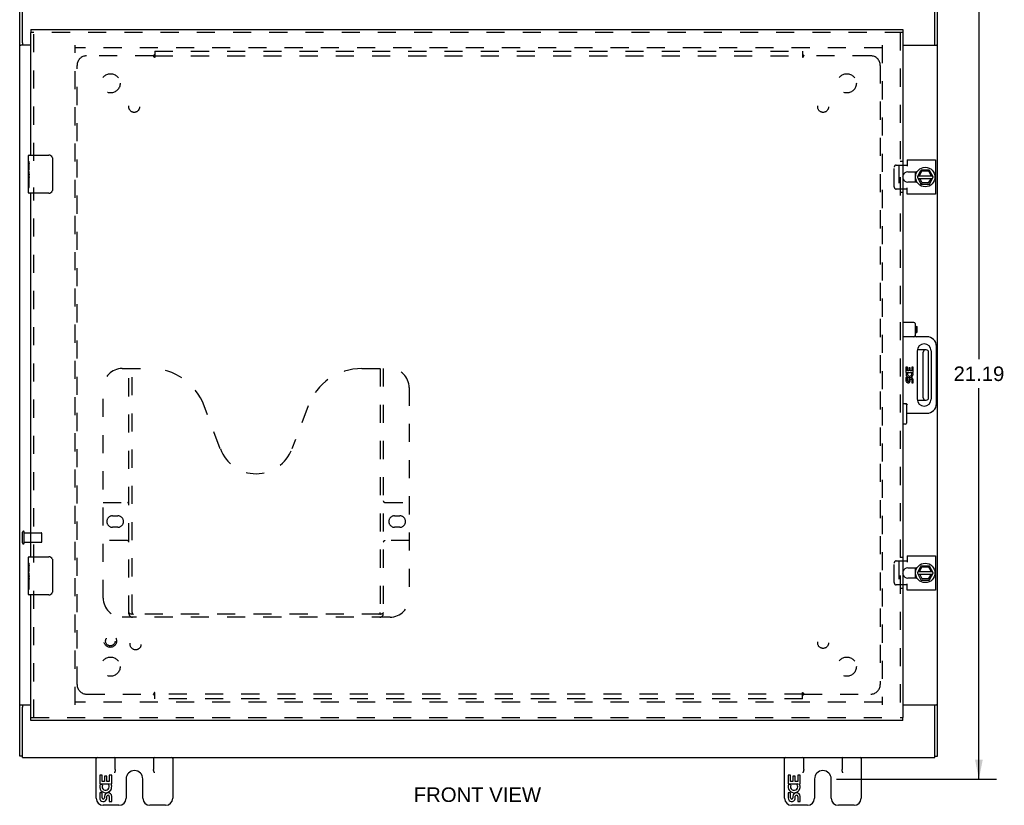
# Model space of a CAD drawing. Header units: inches. Extents: x 0 to 86.1, y 0 to 55.7.
# Tile 3 of 6: x 16.2 to 42, y 16.1 to 36.6. Entities that reach past the tile are written whole.
import ezdxf

# ---------------------------------------------------------------- set-up
doc = ezdxf.new("R2010")
doc.units = ezdxf.units.IN
doc.header["$LTSCALE"] = 4.734177
doc.header["$MEASUREMENT"] = 0
doc.linetypes.add('HIDDEN', pattern=[0.2, 0.1, -0.1])
doc.layers.get('0').update_dxf_attribs({"linetype": 'CONTINUOUS'})
for name, color, linetype in [('DEFAULT_2', 8, 'HIDDEN'), ('DIMENSIONS', 7, 'CONTINUOUS'), ('DOOR_ASSEMBLY', 7, 'CONTINUOUS'), ('SUBPANEL', 7, 'CONTINUOUS')]:
    doc.layers.add(name, color=color, linetype=linetype)
doc.styles.get("Standard").update_dxf_attribs({"font": 'arial.ttf'})
doc.dimstyles.new('DIMSTYLE_1', dxfattribs={"dimtxt": 0.379747, "dimasz": 0.506329, "dimexe": 0.09, "dimexo": 0.07, "dimgap": 0.0375, "dimtad": 0, "dimtih": 1, "dimtoh": 1, "dimzin": 4, "dimdsep": 46, "dimtxsty": 'Standard', "dimblk": '_FILLED', "dimblk1": '_FILLED', "dimblk2": '_FILLED', "dimcen": 0.09, "dimadec": 3, "dimazin": 1, "dimtfac": 1, "dimtdec": 3, "dimtofl": 0, "dimtmove": 0, "dimatfit": 3, "dimldrblk": '_FILLED', "dimfxl": 0, "dimtolj": 1, "dimtzin": 4, "dimarcsym": 0})

# ---------------------------------------------------------------- blocks, each defined once
blk = doc.blocks.new('_FILLED')
at = {"color": 0, "linetype": 'ByBlock'}
blk.add_solid([(0, 0), (-1, 0.2), (-1, -0.2)], dxfattribs=at)
blk = doc.blocks.new('*D8')
at = {"layer": 'DIMENSIONS', "color": 2, "linetype": 'Continuous'}
for p, q in [((37.575, 37.982), (41.757, 37.982)), ((41.301, 37.982), (41.301, 27.769)), ((41.301, 16.795), (41.301, 27.009)), ((37.575, 16.795), (41.757, 16.795))]:
    blk.add_line(p, q, dxfattribs=at)
at = {"layer": 'DIMENSIONS', "color": 2, "linetype": 'Continuous', "xscale": 0.5063291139, "yscale": 0.5063291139, "zscale": 0.5063291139}
for p, rotation in [((41.301, 37.982), 90), ((41.301, 16.795), 270)]:
    blk.add_blockref('_FILLED', p, dxfattribs=dict(at, rotation=rotation))
at = {"layer": 'DIMENSIONS', "color": 2, "linetype": 'Continuous', "insert": (41.301, 27.579), "char_height": 0.3797, "width": 1.327, "attachment_point": 2, "line_spacing_factor": 0.9}
blk.add_mtext('21.19', dxfattribs=at)

msp = doc.modelspace()

# ---------------------------------------------------------------- linework, layer by layer
at = {"color": 3, "linetype": 'Continuous'}
for p, q in [((16.221, 17.39), (16.221, 37.324)), ((16.296, 36.041), (16.296, 37.245)), ((40.146, 36.041), (40.146, 37.245)), ((40.221, 17.39), (40.221, 37.324)), ((16.515, 35.982), (16.251, 35.982)), ((39.315, 35.982), (40.19, 35.982)), ((39.427, 32.979), (40.164, 32.979)), ((39.427, 32.979), (39.427, 32.815)), ((40.164, 32.979), (40.164, 32.086)), ((39.315, 32.846), (39.427, 32.846)), ((39.44, 32.665), (39.683, 32.665)), ((39.427, 32.219), (39.315, 32.219)), ((39.427, 32.086), (39.427, 32.25)), ((39.683, 32.399), (39.44, 32.399)), ((40.164, 32.086), (39.427, 32.086)), ((39.315, 22.496), (39.427, 22.496)), ((39.427, 22.629), (40.164, 22.629)), ((39.427, 22.629), (39.427, 22.465)), ((40.164, 22.629), (40.164, 21.736)), ((39.44, 22.315), (39.683, 22.315)), ((39.427, 21.736), (39.427, 21.9)), ((39.683, 22.049), (39.44, 22.049)), ((39.427, 21.869), (39.315, 21.869)), ((40.164, 21.736), (39.427, 21.736)), ((16.251, 18.732), (16.515, 18.732)), ((16.296, 17.47), (16.296, 18.674)), ((39.315, 18.732), (40.19, 18.732)), ((40.146, 17.47), (40.146, 18.674)), ((16.296, 17.357), (40.146, 17.357))]:
    msp.add_line(p, q, dxfattribs=at)
at = {"color": 7, "linetype": 'Continuous'}
for p, q in [((16.221, 35.982), (16.251, 35.982)), ((16.296, 36.041), (16.296, 35.982)), ((40.146, 35.982), (40.146, 36.041)), ((40.221, 35.982), (40.19, 35.982)), ((39.698, 32.537), (39.786, 32.707)), ((40.003, 32.712), (39.795, 32.712)), ((39.986, 32.702), (39.981, 32.691)), ((40.105, 32.537), (40.011, 32.707)), ((39.633, 32.665), (39.633, 32.549)), ((39.633, 32.516), (39.633, 32.399)), ((39.649, 32.488), (39.636, 32.486)), ((39.698, 32.528), (39.786, 32.348)), ((39.712, 32.498), (40.09, 32.498)), ((39.713, 32.566), (40.089, 32.566)), ((39.749, 32.566), (39.809, 32.683)), ((39.815, 32.377), (39.756, 32.498)), ((39.803, 32.693), (39.809, 32.683)), ((39.809, 32.683), (39.981, 32.691)), ((40.049, 32.498), (39.978, 32.377)), ((39.981, 32.691), (40.049, 32.566)), ((40.011, 32.348), (40.105, 32.528)), ((39.795, 32.342), (40.002, 32.342)), ((39.809, 32.367), (39.815, 32.377)), ((39.978, 32.377), (39.815, 32.377)), ((39.984, 32.367), (39.978, 32.377)), ((39.924, 28.013), (39.692, 28.013)), ((39.844, 26.761), (39.844, 27.953)), ((39.984, 26.761), (39.984, 27.953)), ((39.692, 26.701), (39.924, 26.701)), ((39.633, 22.315), (39.633, 22.199)), ((39.633, 22.166), (39.633, 22.049)), ((39.698, 22.187), (39.786, 22.357)), ((39.698, 22.178), (39.786, 21.998)), ((39.712, 22.148), (40.09, 22.148)), ((39.713, 22.216), (40.089, 22.216)), ((39.749, 22.216), (39.809, 22.333)), ((39.815, 22.027), (39.756, 22.148)), ((40.003, 22.362), (39.795, 22.362)), ((39.803, 22.343), (39.809, 22.333)), ((39.809, 22.333), (39.981, 22.341)), ((40.049, 22.148), (39.978, 22.027)), ((39.986, 22.352), (39.981, 22.341)), ((39.981, 22.341), (40.049, 22.216)), ((40.105, 22.187), (40.011, 22.357)), ((40.011, 21.998), (40.105, 22.178)), ((39.649, 22.138), (39.636, 22.136)), ((39.795, 21.992), (40.002, 21.992)), ((39.809, 22.017), (39.815, 22.027)), ((39.978, 22.027), (39.815, 22.027)), ((39.984, 22.017), (39.978, 22.027)), ((16.221, 18.732), (16.251, 18.732)), ((16.296, 18.732), (16.296, 18.674)), ((40.146, 18.674), (40.146, 18.732)), ((40.221, 18.732), (40.19, 18.732)), ((16.296, 17.39), (16.221, 17.39)), ((16.296, 17.358), (16.296, 17.47)), ((18.221, 16.292), (18.221, 17.357)), ((18.721, 17.045), (18.721, 17.357)), ((19.721, 17.357), (19.721, 17.045)), ((20.221, 17.357), (20.221, 16.292)), ((36.221, 16.292), (36.221, 17.357)), ((36.721, 17.045), (36.721, 17.357)), ((37.721, 17.357), (37.721, 17.045)), ((38.221, 17.357), (38.221, 16.292)), ((40.146, 17.358), (40.146, 17.466)), ((40.146, 17.39), (40.221, 17.39)), ((18.312, 16.898), (18.312, 16.667)), ((18.375, 16.898), (18.312, 16.898)), ((18.375, 16.73), (18.375, 16.898)), ((18.437, 16.866), (18.437, 16.73)), ((18.498, 16.866), (18.437, 16.866)), ((18.498, 16.73), (18.498, 16.866)), ((18.626, 16.898), (18.563, 16.898)), ((18.563, 16.898), (18.563, 16.73)), ((18.626, 16.667), (18.626, 16.898)), ((19.002, 16.795), (19.002, 16.292)), ((19.44, 16.292), (19.44, 16.795)), ((36.375, 16.898), (36.312, 16.898)), ((36.312, 16.898), (36.312, 16.667)), ((36.375, 16.73), (36.375, 16.898)), ((36.498, 16.866), (36.437, 16.866)), ((36.437, 16.866), (36.437, 16.73)), ((36.498, 16.73), (36.498, 16.866)), ((36.626, 16.898), (36.563, 16.898)), ((36.563, 16.898), (36.563, 16.73)), ((36.626, 16.667), (36.626, 16.898)), ((37.002, 16.795), (37.002, 16.292)), ((37.44, 16.292), (37.44, 16.795)), ((18.312, 16.667), (18.573, 16.667)), ((18.382, 16.631), (18.325, 16.656)), ((18.437, 16.73), (18.375, 16.73)), ((18.563, 16.73), (18.498, 16.73)), ((18.573, 16.667), (18.546, 16.648)), ((18.608, 16.667), (18.626, 16.667)), ((36.312, 16.667), (36.573, 16.667)), ((36.382, 16.631), (36.325, 16.656)), ((36.437, 16.73), (36.375, 16.73)), ((36.563, 16.73), (36.498, 16.73)), ((36.573, 16.667), (36.546, 16.648)), ((36.608, 16.667), (36.626, 16.667)), ((18.375, 16.437), (18.312, 16.437)), ((18.312, 16.437), (18.312, 16.3)), ((18.375, 16.3), (18.375, 16.437)), ((18.437, 16.342), (18.437, 16.3)), ((18.498, 16.28), (18.498, 16.349)), ((18.563, 16.342), (18.563, 16.206)), ((18.626, 16.206), (18.626, 16.342)), ((36.375, 16.437), (36.312, 16.437)), ((36.312, 16.437), (36.312, 16.3)), ((36.375, 16.3), (36.375, 16.437)), ((36.437, 16.342), (36.437, 16.3)), ((36.498, 16.28), (36.498, 16.349)), ((36.563, 16.342), (36.563, 16.206)), ((36.626, 16.206), (36.626, 16.342)), ((18.817, 16.107), (18.406, 16.107)), ((18.563, 16.206), (18.626, 16.206)), ((20.036, 16.107), (19.625, 16.107)), ((36.817, 16.107), (36.406, 16.107)), ((36.563, 16.206), (36.626, 16.206)), ((38.036, 16.107), (37.625, 16.107))]:
    msp.add_line(p, q, dxfattribs=at)
for points in [[(39.645, 32.488), (39.647, 32.478), (39.651, 32.46), (39.656, 32.442)], [(39.656, 32.442), (39.663, 32.425), (39.671, 32.408), (39.676, 32.399)], [(39.645, 22.138), (39.647, 22.128), (39.651, 22.11), (39.656, 22.092)], [(39.656, 22.092), (39.663, 22.075), (39.671, 22.058), (39.676, 22.049)], [(18.721, 17.045), (18.72, 17.037), (18.719, 17.029), (18.718, 17.021), (18.716, 17.013), (18.713, 17.004), (18.711, 16.995), (18.707, 16.986), (18.704, 16.977), (18.7, 16.967), (18.696, 16.957)], [(19.746, 16.957), (19.741, 16.967), (19.737, 16.977), (19.734, 16.986), (19.731, 16.995), (19.728, 17.004), (19.725, 17.013), (19.723, 17.021), (19.722, 17.029), (19.721, 17.037), (19.721, 17.045)], [(36.721, 17.045), (36.72, 17.037), (36.719, 17.029), (36.718, 17.021), (36.716, 17.013), (36.713, 17.004), (36.711, 16.995), (36.707, 16.986), (36.704, 16.977), (36.7, 16.967), (36.696, 16.957)], [(37.746, 16.957), (37.741, 16.967), (37.737, 16.977), (37.734, 16.986), (37.731, 16.995), (37.728, 17.004), (37.725, 17.013), (37.723, 17.021), (37.722, 17.029), (37.721, 17.037), (37.721, 17.045)]]:
    msp.add_lwpolyline(points, dxfattribs=at)
for centre in [(39.898, 32.532), (39.898, 22.182)]:
    msp.add_circle(centre, 0.254, dxfattribs=at)
for centre, radius, start, end in [((39.795, 32.702), 0.01, 90, 152.7647), ((40.003, 32.702), 0.01, 28.8968, 90), ((39.898, 32.532), 0.266, 150.0137, 190), ((39.898, 32.532), 0.281, 151.7622, 160.7964), ((39.898, 32.532), 0.281, 199.2036, 208.2378), ((39.707, 32.532), 0.01, 152.7647, 205.9948), ((40.096, 32.532), 0.01, 332.3947, 28.8968), ((39.898, 32.532), 0.266, 356.1514, 3.5482), ((39.795, 32.352), 0.01, 205.9948, 270), ((40.002, 32.352), 0.01, 270, 332.3947), ((39.904, 27.953), 0.06, 90, 180), ((39.924, 27.953), 0.06, 0, 90), ((39.904, 26.761), 0.06, 180, 270), ((39.924, 26.761), 0.06, 270, 360), ((39.898, 22.182), 0.266, 150.0137, 190), ((39.898, 22.182), 0.281, 151.7622, 160.7964), ((39.707, 22.182), 0.01, 152.7647, 205.9948), ((39.795, 22.352), 0.01, 90, 152.7647), ((40.003, 22.352), 0.01, 28.8968, 90), ((40.096, 22.182), 0.01, 332.3947, 28.8968), ((39.898, 22.182), 0.266, 356.1514, 3.5482), ((39.898, 22.182), 0.281, 199.2036, 208.2378), ((39.795, 22.002), 0.01, 205.9948, 270), ((40.002, 22.002), 0.01, 270, 332.3947), ((18.246, 17.332), 0.025, 90, 180), ((18.696, 17.332), 0.025, 0, 90), ((19.746, 17.332), 0.025, 90, 180), ((20.196, 17.332), 0.025, 0, 90), ((36.246, 17.332), 0.025, 90, 180), ((36.696, 17.332), 0.025, 0, 90), ((37.746, 17.332), 0.025, 90, 180), ((38.196, 17.332), 0.025, 0, 90), ((19.221, 16.795), 0.219, 0, 180), ((37.221, 16.795), 0.219, 0, 180), ((18.469, 16.594), 0.157, 156.5966, 341.8791), ((18.469, 16.594), 0.0943, 156.5966, 35.1122), ((18.469, 16.594), 0.157, 25.737, 27.8532), ((18.472, 16.594), 0.154, 341.4199, 26.1963), ((36.469, 16.594), 0.157, 156.5966, 341.8791), ((36.469, 16.594), 0.0943, 156.5966, 35.1122), ((36.469, 16.594), 0.157, 25.737, 27.8532), ((36.472, 16.594), 0.154, 341.4199, 26.1963), ((18.406, 16.292), 0.185, 180, 270), ((18.406, 16.3), 0.0943, 179.9911, 347.4338), ((18.406, 16.3), 0.0314, 180, 0.0485), ((18.532, 16.342), 0.0943, 0, 180), ((18.532, 16.337), 0.0362, 83.4285, 161.7628), ((18.532, 16.342), 0.0314, 0, 81.2295), ((18.817, 16.292), 0.185, 270, 360), ((19.625, 16.292), 0.185, 180, 270), ((20.036, 16.292), 0.185, 270, 360), ((36.406, 16.292), 0.185, 180, 270), ((36.406, 16.3), 0.0943, 179.9911, 347.4338), ((36.406, 16.3), 0.0314, 180, 0.0485), ((36.532, 16.342), 0.0943, 0, 180), ((36.532, 16.337), 0.0362, 83.4285, 161.7628), ((36.532, 16.342), 0.0314, 0, 81.2295), ((36.817, 16.292), 0.185, 270, 360), ((37.625, 16.292), 0.185, 180, 270), ((38.036, 16.292), 0.185, 270, 360)]:
    msp.add_arc(centre, radius, start, end, dxfattribs=at)
at = {"color": 3, "linetype": 'Continuous'}
for centre, start, end in [((39.44, 32.532), 90, 159.8895), ((39.44, 32.532), 200.1105, 270), ((39.44, 22.182), 90, 159.8895), ((39.44, 22.182), 200.1105, 270)]:
    msp.add_arc(centre, 0.133, start, end, dxfattribs=at)
at = {"layer": 'DEFAULT_2', "color": 8, "linetype": 'HIDDEN'}
for p, q in [((17.671, 18.732), (17.671, 35.982)), ((38.771, 35.907), (17.671, 35.907)), ((38.771, 35.982), (38.771, 18.732)), ((39.086, 32.279), (39.086, 32.786)), ((39.138, 32.846), (39.315, 32.846)), ((39.21, 32.846), (39.21, 32.219)), ((39.315, 32.219), (39.138, 32.219)), ((16.296, 22.965), (16.296, 23.249)), ((16.339, 22.965), (16.339, 23.249)), ((16.339, 23.231), (16.786, 23.231)), ((16.796, 22.993), (16.796, 23.221)), ((16.339, 22.983), (16.786, 22.983)), ((39.086, 21.929), (39.086, 22.436)), ((39.138, 22.496), (39.315, 22.496)), ((39.21, 22.496), (39.21, 21.869)), ((39.315, 21.869), (39.138, 21.869)), ((38.771, 18.807), (17.671, 18.807))]:
    msp.add_line(p, q, dxfattribs=at)
for points in [[(39.138, 32.846), (39.132, 32.846), (39.127, 32.845), (39.121, 32.843), (39.116, 32.84), (39.11, 32.837), (39.106, 32.833), (39.101, 32.829), (39.097, 32.824), (39.094, 32.818), (39.091, 32.812), (39.089, 32.806), (39.087, 32.8), (39.086, 32.793), (39.086, 32.786)], [(39.086, 32.279), (39.086, 32.272), (39.087, 32.265), (39.089, 32.259), (39.091, 32.253), (39.094, 32.247), (39.097, 32.241), (39.101, 32.236), (39.106, 32.232), (39.11, 32.228), (39.116, 32.225), (39.121, 32.222), (39.127, 32.22), (39.132, 32.219), (39.138, 32.219)], [(39.138, 22.496), (39.132, 22.496), (39.127, 22.495), (39.121, 22.493), (39.116, 22.49), (39.11, 22.487), (39.106, 22.483), (39.101, 22.479), (39.097, 22.474), (39.094, 22.468), (39.091, 22.462), (39.089, 22.456), (39.087, 22.45), (39.086, 22.443), (39.086, 22.436)], [(39.086, 21.929), (39.086, 21.922), (39.087, 21.915), (39.089, 21.909), (39.091, 21.903), (39.094, 21.897), (39.097, 21.891), (39.101, 21.886), (39.106, 21.882), (39.11, 21.878), (39.116, 21.875), (39.121, 21.872), (39.127, 21.87), (39.132, 21.869), (39.138, 21.869)]]:
    msp.add_lwpolyline(points, dxfattribs=at)
for centre, radius, start, end in [((39.44, 32.532), 0.133, 159.8895, 200.1105), ((16.317, 23.249), 0.0215, 360, 180), ((16.786, 23.221), 0.01, 360, 90), ((16.317, 22.965), 0.0215, 180, 0), ((16.786, 22.993), 0.01, 270, 0), ((39.44, 22.182), 0.133, 159.8895, 200.1105)]:
    msp.add_arc(centre, radius, start, end, dxfattribs=at)
at = {"layer": 'DOOR_ASSEMBLY', "color": 7, "linetype": 'Continuous'}
for p, q in [((16.515, 36.389), (16.515, 36.314)), ((39.315, 36.389), (39.315, 36.314)), ((16.455, 32.949), (16.455, 33.093)), ((16.47, 33.108), (16.98, 33.108)), ((17.08, 33.008), (17.08, 32.208)), ((16.455, 32.693), (16.455, 32.945)), ((16.464, 32.891), (16.455, 32.891)), ((16.455, 32.723), (16.465, 32.723)), ((16.465, 32.723), (16.465, 32.88)), ((16.455, 32.123), (16.455, 32.69)), ((16.458, 32.66), (16.455, 32.66)), ((16.455, 32.528), (16.464, 32.528)), ((16.455, 32.492), (16.465, 32.492)), ((16.465, 32.539), (16.465, 32.592)), ((16.465, 32.262), (16.465, 32.492)), ((16.455, 32.429), (16.465, 32.429)), ((16.455, 32.262), (16.465, 32.262)), ((16.98, 32.108), (16.47, 32.108)), ((39.6, 28.732), (39.315, 28.732)), ((39.63, 28.702), (39.63, 28.387)), ((39.63, 28.63), (39.649, 28.63)), ((39.649, 28.63), (39.678, 28.625)), ((39.649, 28.63), (39.649, 28.46)), ((39.678, 28.625), (39.678, 28.465)), ((39.6, 28.357), (39.315, 28.357)), ((39.63, 28.46), (39.649, 28.46)), ((39.649, 28.46), (39.678, 28.465)), ((39.94, 28.357), (39.66, 28.357)), ((40.19, 26.607), (40.19, 28.107)), ((39.691, 26.725), (39.691, 27.99)), ((40.05, 27.99), (40.05, 26.725)), ((39.432, 27.564), (39.394, 27.564)), ((39.394, 27.564), (39.394, 27.426)), ((39.432, 27.464), (39.432, 27.564)), ((39.582, 27.564), (39.544, 27.564)), ((39.544, 27.564), (39.544, 27.464)), ((39.582, 27.426), (39.582, 27.564)), ((39.394, 27.426), (39.55, 27.426)), ((39.432, 27.289), (39.394, 27.289)), ((39.394, 27.289), (39.394, 27.207)), ((39.436, 27.405), (39.402, 27.42)), ((39.469, 27.464), (39.432, 27.464)), ((39.432, 27.207), (39.432, 27.289)), ((39.505, 27.545), (39.469, 27.545)), ((39.469, 27.545), (39.469, 27.464)), ((39.505, 27.464), (39.505, 27.545)), ((39.544, 27.464), (39.505, 27.464)), ((39.55, 27.426), (39.534, 27.415)), ((39.571, 27.426), (39.582, 27.426)), ((39.469, 27.232), (39.469, 27.207)), ((39.505, 27.195), (39.505, 27.233)), ((39.544, 27.233), (39.544, 27.151)), ((39.544, 27.151), (39.582, 27.151)), ((39.582, 27.151), (39.582, 27.233)), ((39.375, 26.607), (39.315, 26.607)), ((39.405, 26.577), (39.405, 26.1)), ((39.405, 26.357), (39.94, 26.357)), ((39.375, 26.07), (39.315, 26.07)), ((16.455, 22.448), (16.455, 22.592)), ((16.455, 22.192), (16.455, 22.445)), ((16.47, 22.607), (16.98, 22.607)), ((17.08, 22.507), (17.08, 21.707)), ((16.464, 22.39), (16.455, 22.39)), ((16.455, 22.223), (16.465, 22.223)), ((16.455, 21.622), (16.455, 22.19)), ((16.458, 22.16), (16.455, 22.16)), ((16.465, 22.223), (16.465, 22.379)), ((16.455, 22.028), (16.464, 22.028)), ((16.455, 21.992), (16.465, 21.992)), ((16.455, 21.929), (16.465, 21.929)), ((16.465, 22.039), (16.465, 22.092)), ((16.465, 21.762), (16.465, 21.992)), ((16.455, 21.762), (16.465, 21.762)), ((16.98, 21.607), (16.47, 21.607)), ((16.515, 18.326), (16.515, 18.401)), ((39.315, 18.326), (39.315, 18.401))]:
    msp.add_line(p, q, dxfattribs=at)
at = {"layer": 'DOOR_ASSEMBLY', "color": 3, "linetype": 'Continuous'}
for p, q in [((16.515, 36.389), (39.315, 36.389)), ((16.515, 33.108), (16.515, 36.314)), ((39.315, 36.314), (39.315, 18.401)), ((16.515, 22.607), (16.515, 32.108)), ((16.515, 18.401), (16.515, 21.607)), ((39.315, 18.326), (16.515, 18.326))]:
    msp.add_line(p, q, dxfattribs=at)
at = {"layer": 'DOOR_ASSEMBLY', "color": 8, "linetype": 'HIDDEN'}
for p, q in [((39.315, 36.314), (16.515, 36.314)), ((16.59, 32.953), (16.59, 36.314)), ((39.24, 36.314), (39.24, 18.401)), ((39.315, 32.939), (39.24, 32.939)), ((16.59, 22.452), (16.59, 32.263)), ((39.315, 32.126), (39.24, 32.126)), ((18.903, 27.526), (19.639, 27.526)), ((19.078, 21.116), (19.078, 27.526)), ((19.158, 21.146), (19.158, 27.526)), ((25.166, 27.526), (25.903, 27.526)), ((25.648, 27.526), (25.648, 21.146)), ((25.728, 27.526), (25.728, 21.116)), ((18.403, 21.526), (18.403, 27.026)), ((26.403, 27.026), (26.403, 21.526)), ((21.466, 25.425), (21.043, 26.553)), ((23.762, 26.553), (23.339, 25.425)), ((18.403, 24.026), (19.038, 24.026)), ((25.768, 24.026), (26.403, 24.026)), ((18.647, 23.676), (18.784, 23.676)), ((26.022, 23.676), (26.159, 23.676)), ((18.784, 23.376), (18.647, 23.376)), ((26.159, 23.376), (26.022, 23.376)), ((19.038, 23.026), (18.403, 23.026)), ((26.403, 23.026), (25.768, 23.026)), ((39.315, 22.589), (39.24, 22.589)), ((16.59, 18.401), (16.59, 21.762)), ((39.315, 21.776), (39.24, 21.776)), ((25.903, 21.026), (18.903, 21.026)), ((25.644, 21.106), (19.161, 21.106)), ((16.515, 18.401), (39.315, 18.401))]:
    msp.add_line(p, q, dxfattribs=at)
at = {"layer": 'DOOR_ASSEMBLY', "color": 7, "linetype": 'Continuous'}
for points in [[(17.073, 33.044), (17.075, 33.038), (17.077, 33.032), (17.078, 33.026), (17.079, 33.02), (17.08, 33.014), (17.08, 33.008)], [(16.455, 32.949), (16.455, 32.945), (16.456, 32.941), (16.457, 32.936), (16.458, 32.93), (16.459, 32.923), (16.46, 32.915), (16.462, 32.907), (16.463, 32.898), (16.464, 32.889), (16.465, 32.88)], [(16.455, 32.693), (16.455, 32.686), (16.456, 32.678), (16.457, 32.67), (16.458, 32.661), (16.459, 32.652), (16.46, 32.643), (16.461, 32.634), (16.462, 32.625), (16.463, 32.616), (16.464, 32.608), (16.465, 32.6), (16.465, 32.592)], [(16.465, 32.539), (16.465, 32.533), (16.464, 32.527), (16.464, 32.521), (16.463, 32.515), (16.462, 32.509), (16.462, 32.503)], [(17.08, 32.208), (17.08, 32.201), (17.079, 32.195), (17.078, 32.189), (17.077, 32.183), (17.075, 32.177), (17.073, 32.171)], [(39.435, 26.577), (39.428, 26.584), (39.422, 26.59), (39.415, 26.595), (39.409, 26.6), (39.402, 26.603), (39.396, 26.606), (39.389, 26.607), (39.383, 26.607)], [(16.455, 22.448), (16.455, 22.445), (16.456, 22.441), (16.457, 22.436), (16.458, 22.429), (16.459, 22.423), (16.46, 22.415), (16.462, 22.407), (16.463, 22.398), (16.464, 22.389), (16.465, 22.379)], [(17.073, 22.544), (17.075, 22.538), (17.077, 22.532), (17.078, 22.526), (17.079, 22.52), (17.08, 22.514), (17.08, 22.507)], [(16.455, 22.192), (16.455, 22.185), (16.456, 22.178), (16.457, 22.169), (16.458, 22.161), (16.459, 22.152), (16.46, 22.143), (16.461, 22.134), (16.462, 22.125), (16.463, 22.116), (16.464, 22.108), (16.465, 22.1), (16.465, 22.092)], [(16.465, 22.039), (16.465, 22.033), (16.464, 22.027), (16.464, 22.021), (16.463, 22.015), (16.462, 22.009), (16.462, 22.003)], [(17.08, 21.707), (17.08, 21.701), (17.079, 21.695), (17.078, 21.689), (17.077, 21.683), (17.075, 21.677), (17.073, 21.671)]]:
    msp.add_lwpolyline(points, dxfattribs=at)
at = {"layer": 'DOOR_ASSEMBLY', "color": 8, "linetype": 'HIDDEN'}
for points in [[(19.068, 21.146), (19.08, 21.138), (19.092, 21.13), (19.104, 21.123), (19.116, 21.117), (19.128, 21.113), (19.139, 21.109), (19.15, 21.107), (19.161, 21.106)], [(25.644, 21.106), (25.655, 21.107), (25.666, 21.109), (25.677, 21.113), (25.689, 21.117), (25.701, 21.123), (25.713, 21.13), (25.725, 21.138), (25.738, 21.146)]]:
    msp.add_lwpolyline(points, dxfattribs=at)
for radius in [0.164, 0.124]:
    msp.add_circle((18.59, 20.401), radius, dxfattribs=at)
at = {"layer": 'DOOR_ASSEMBLY', "color": 7, "linetype": 'Continuous'}
for centre, radius, start, end in [((16.47, 33.093), 0.015, 90, 180), ((16.98, 33.008), 0.1, 21.1999, 90), ((16.47, 32.123), 0.015, 180, 270), ((16.98, 32.208), 0.1, 270, 338.8001), ((39.6, 28.702), 0.03, 0, 90), ((39.6, 28.387), 0.03, 270, 360), ((39.66, 28.387), 0.03, 180, 270), ((39.94, 28.107), 0.25, 0, 90), ((39.87, 27.99), 0.18, 0, 180), ((39.488, 27.383), 0.0938, 156.5986, 341.8669), ((39.488, 27.383), 0.0563, 156.5986, 35.1084), ((39.525, 27.233), 0.0563, 0.4502, 180.0538), ((39.488, 27.383), 0.0938, 25.744, 27.8506), ((39.49, 27.383), 0.092, 341.4075, 26.2035), ((39.45, 27.207), 0.0563, 180.0244, 347.4828), ((39.45, 27.207), 0.0187, 180, 0.0538), ((39.525, 27.233), 0.0194, 359.9714, 180.0286), ((39.375, 26.577), 0.03, 0, 90), ((39.87, 26.725), 0.18, 180, 360), ((39.94, 26.607), 0.25, 270, 360), ((39.375, 26.1), 0.03, 270, 360), ((16.47, 22.592), 0.015, 90, 180), ((16.98, 22.507), 0.1, 21.1999, 90), ((16.98, 21.707), 0.1, 270, 338.8001), ((16.47, 21.622), 0.015, 180, 270)]:
    msp.add_arc(centre, radius, start, end, dxfattribs=at)
at = {"layer": 'DOOR_ASSEMBLY', "color": 8, "linetype": 'HIDDEN'}
for centre, radius, start, end in [((18.903, 27.026), 0.5, 90, 180), ((19.639, 26.026), 1.5, 20.5519, 90), ((25.166, 26.026), 1.5, 90, 159.4481), ((25.903, 27.026), 0.5, 0, 90), ((22.403, 25.776), 1, 200.5519, 339.4481), ((19.038, 24.066), 0.04, 270, 360), ((25.768, 24.066), 0.04, 180, 270), ((18.647, 23.526), 0.15, 90, 270), ((18.784, 23.526), 0.15, 270, 90), ((26.022, 23.526), 0.15, 90, 270), ((26.159, 23.526), 0.15, 270, 90), ((19.038, 22.986), 0.04, 0, 90), ((25.768, 22.986), 0.04, 90, 180), ((18.903, 21.526), 0.5, 180, 270), ((25.903, 21.526), 0.5, 270, 360), ((19.168, 21.116), 0.09, 180, 270), ((19.198, 21.146), 0.04, 180, 270), ((25.608, 21.146), 0.04, 270, 360), ((25.638, 21.116), 0.09, 270, 360)]:
    msp.add_arc(centre, radius, start, end, dxfattribs=at)
at = {"layer": 'DOOR_ASSEMBLY', "color": 7, "linetype": 'Continuous'}
for centre, start_param, end_param in [((16.655, 32.526), 3.141593, 3.403409), ((16.655, 22.025), -3.141593, -2.879776)]:
    msp.add_ellipse(centre, major_axis=(0.2, 0), ratio=0.432808, start_param=start_param, end_param=end_param, dxfattribs=at)
at = {"layer": 'SUBPANEL', "color": 8, "linetype": 'HIDDEN'}
for p, q in [((19.752, 35.826), (19.752, 35.74)), ((19.752, 35.826), (36.689, 35.826)), ((36.689, 35.826), (36.689, 35.74)), ((19.716, 35.701), (17.971, 35.701)), ((19.752, 35.74), (19.752, 35.66)), ((19.752, 35.701), (36.689, 35.701)), ((36.689, 35.74), (36.689, 35.66)), ((36.723, 35.704), (36.725, 35.701)), ((38.471, 35.701), (36.725, 35.701)), ((17.721, 19.264), (17.721, 35.451)), ((38.721, 35.451), (38.721, 19.264)), ((19.752, 18.975), (19.752, 19.055)), ((36.689, 18.975), (36.689, 19.055)), ((17.971, 19.014), (19.716, 19.014)), ((19.719, 19.011), (19.716, 19.014)), ((36.689, 19.014), (19.752, 19.014)), ((19.752, 18.889), (19.752, 18.975)), ((36.689, 18.889), (19.752, 18.889)), ((36.689, 18.889), (36.689, 18.975)), ((36.725, 19.014), (38.471, 19.014))]:
    msp.add_line(p, q, dxfattribs=at)
for points in [[(19.727, 35.713), (19.726, 35.711), (19.724, 35.709), (19.723, 35.708), (19.721, 35.706), (19.72, 35.705), (19.719, 35.704), (19.716, 35.701)], [(19.729, 35.682), (19.727, 35.686), (19.726, 35.688), (19.724, 35.69), (19.723, 35.692), (19.722, 35.694), (19.721, 35.696), (19.72, 35.697), (19.719, 35.699), (19.717, 35.7), (19.716, 35.701)], [(19.735, 35.72), (19.731, 35.716), (19.727, 35.713)], [(19.752, 35.66), (19.75, 35.661), (19.749, 35.661), (19.748, 35.662), (19.747, 35.663), (19.745, 35.663), (19.744, 35.664), (19.743, 35.665), (19.742, 35.666), (19.74, 35.667), (19.739, 35.668), (19.738, 35.67), (19.737, 35.671), (19.736, 35.672), (19.735, 35.674), (19.733, 35.675), (19.732, 35.677), (19.731, 35.679), (19.73, 35.681), (19.729, 35.682)], [(19.752, 35.74), (19.751, 35.738), (19.749, 35.736), (19.748, 35.735), (19.747, 35.733), (19.745, 35.731), (19.744, 35.73), (19.743, 35.728), (19.741, 35.727), (19.74, 35.725), (19.739, 35.724), (19.737, 35.723), (19.736, 35.721), (19.735, 35.72)], [(36.689, 35.74), (36.691, 35.738), (36.692, 35.736), (36.693, 35.735), (36.694, 35.733), (36.696, 35.731), (36.697, 35.73), (36.698, 35.728), (36.7, 35.727), (36.701, 35.725), (36.702, 35.724), (36.704, 35.723), (36.705, 35.721), (36.706, 35.72), (36.712, 35.714)], [(36.689, 35.66), (36.691, 35.661), (36.692, 35.661), (36.693, 35.662), (36.695, 35.663), (36.696, 35.663), (36.697, 35.664), (36.698, 35.665), (36.699, 35.666), (36.701, 35.667), (36.702, 35.668), (36.703, 35.67), (36.704, 35.671), (36.705, 35.672), (36.706, 35.674), (36.708, 35.675), (36.709, 35.677), (36.71, 35.679), (36.711, 35.681), (36.712, 35.682), (36.714, 35.686)], [(36.712, 35.714), (36.714, 35.713), (36.715, 35.711), (36.717, 35.709), (36.718, 35.708), (36.72, 35.706), (36.721, 35.705), (36.723, 35.704)], [(36.714, 35.686), (36.715, 35.688), (36.717, 35.69), (36.718, 35.692), (36.719, 35.694), (36.72, 35.696), (36.721, 35.697), (36.723, 35.699), (36.724, 35.7), (36.725, 35.701)], [(19.752, 19.055), (19.75, 19.054), (19.749, 19.054), (19.748, 19.053), (19.747, 19.052), (19.745, 19.052), (19.744, 19.051), (19.743, 19.05), (19.742, 19.049), (19.74, 19.048), (19.739, 19.047), (19.738, 19.045), (19.737, 19.044), (19.736, 19.043), (19.735, 19.041), (19.733, 19.04), (19.732, 19.038), (19.731, 19.036), (19.73, 19.034), (19.729, 19.033), (19.727, 19.029)], [(36.689, 19.055), (36.691, 19.054), (36.692, 19.054), (36.693, 19.053), (36.695, 19.052), (36.696, 19.052), (36.697, 19.051), (36.698, 19.05), (36.699, 19.049), (36.701, 19.048), (36.702, 19.047), (36.703, 19.045), (36.704, 19.044), (36.705, 19.043), (36.706, 19.041), (36.708, 19.04), (36.709, 19.038), (36.71, 19.036), (36.711, 19.034), (36.712, 19.033)], [(19.727, 19.029), (19.726, 19.027), (19.724, 19.025), (19.723, 19.023), (19.722, 19.021), (19.721, 19.019), (19.72, 19.018), (19.719, 19.016), (19.717, 19.015), (19.716, 19.014)], [(19.729, 19.001), (19.727, 19.002), (19.726, 19.004), (19.724, 19.005), (19.723, 19.007), (19.721, 19.009), (19.72, 19.01), (19.719, 19.011)], [(19.752, 18.975), (19.751, 18.977), (19.749, 18.979), (19.748, 18.98), (19.747, 18.982), (19.745, 18.984), (19.744, 18.985), (19.743, 18.987), (19.741, 18.988), (19.74, 18.99), (19.739, 18.991), (19.737, 18.992), (19.736, 18.994), (19.735, 18.995), (19.729, 19.001)], [(36.689, 18.975), (36.691, 18.977), (36.692, 18.979), (36.693, 18.98), (36.694, 18.982), (36.696, 18.984), (36.697, 18.985), (36.698, 18.987), (36.7, 18.988), (36.701, 18.99), (36.702, 18.991), (36.704, 18.992), (36.705, 18.994), (36.706, 18.995)], [(36.706, 18.995), (36.71, 18.999), (36.714, 19.002)], [(36.712, 19.033), (36.714, 19.029), (36.715, 19.027), (36.717, 19.025), (36.718, 19.023), (36.719, 19.021), (36.72, 19.019), (36.721, 19.018), (36.723, 19.016), (36.724, 19.015), (36.725, 19.014)], [(36.714, 19.002), (36.715, 19.004), (36.717, 19.005), (36.718, 19.007), (36.72, 19.009), (36.721, 19.01), (36.723, 19.011), (36.725, 19.014)]]:
    msp.add_lwpolyline(points, dxfattribs=at)
for centre, radius in [((18.596, 34.982), 0.25), ((37.846, 34.982), 0.25), ((19.214, 34.364), 0.141), ((37.227, 34.364), 0.141), ((19.251, 20.312), 0.141), ((37.227, 20.351), 0.141), ((18.596, 19.732), 0.25), ((37.846, 19.732), 0.25)]:
    msp.add_circle(centre, radius, dxfattribs=at)
for centre, start, end in [((17.971, 35.451), 90, 180), ((38.471, 35.451), 0, 90), ((17.971, 19.264), 180, 270), ((38.471, 19.264), 270, 360)]:
    msp.add_arc(centre, 0.25, start, end, dxfattribs=at)

# ---------------------------------------------------------------- texts
at = {"layer": 'DIMENSIONS', "color": 2, "linetype": 'Continuous', "insert": (28.188, 16.575), "char_height": 0.3797, "width": 3.32314, "attachment_point": 2, "line_spacing_factor": 0.9}
msp.add_mtext('FRONT VIEW', dxfattribs=at)

# ---------------------------------------------------------------- dimensions: what is measured, and where the dimension line sits
at = {"layer": 'DIMENSIONS', "color": 2, "linetype": 'Continuous'}
dim = msp.add_linear_dim(base=(41.301, 16.795), p1=(37.505, 37.982), p2=(37.505, 16.795), angle=270, dimstyle='DIMSTYLE_1', dxfattribs=at)
dim.commit()
dim.dimension.update_dxf_attribs({"geometry": '*D8', "text_midpoint": (41.296, 27.387), "dimtype": 160})

doc.saveas('drawing.dxf')
